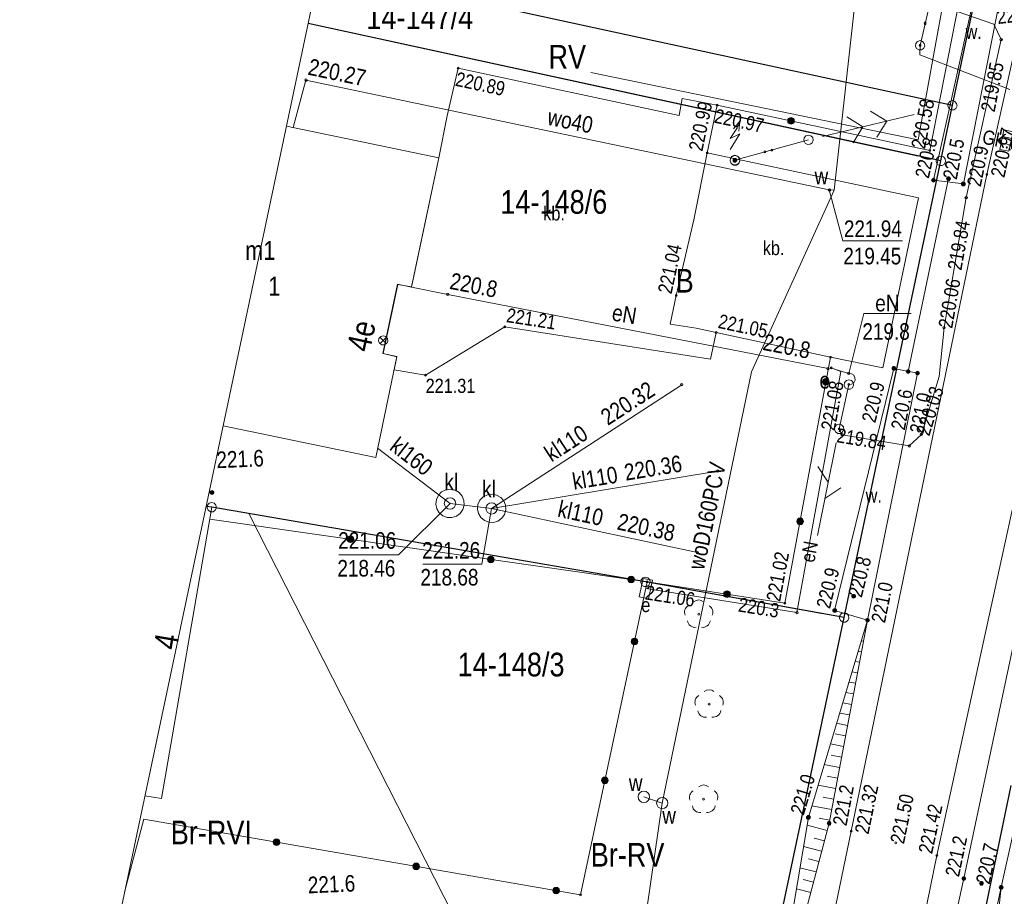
# Model space of a CAD drawing. Header units: metres. Extents: x 0 to 6601798, y -2700 to 5691112.
# Tile 27 of 60: x 6600076 to 6600128, y 5689599 to 5689646. Entities that reach past the tile are written whole.
import ezdxf
from ezdxf.enums import TextEntityAlignment as Align

# ---------------------------------------------------------------- set-up
doc = ezdxf.new("R2010")
doc.units = ezdxf.units.M
doc.header["$MEASUREMENT"] = 0
for name, color, linetype, lineweight in [('AS__Nowe_granice', 150, 'Continuous', 30), ('EAPADR_T_0', 7, 'Continuous', 5), ('EGBB_E_T_0', 7, 'Continuous', 5), ('EGBB_L_0', 7, 'Continuous', 5), ('EGBC_E_T_0', 7, 'Continuous', 5), ('EGBC_L_0', 7, 'Continuous', 5), ('Kontury', 7, 'Continuous', 5), ('Numery_dzialek', 150, 'Continuous', 5), ('OTK_E_T_3', 7, 'Continuous', 5), ('OTK_E_T_4', 7, 'Continuous', 5), ('OTK_L_0', 7, 'Continuous', 5), ('OTK_L_4', 7, 'Continuous', 5), ('OTK_L_5', 7, 'Continuous', 5), ('OTK_L_8', 7, 'Continuous', 5), ('OTO_L_0', 7, 'Continuous', 5), ('OTO_L_1', 7, 'Continuous', 5), ('OTO_L_2', 7, 'Continuous', 5), ('OTR_L_1', 7, 'Continuous', 5), ('OTR_T_0', 7, 'Continuous', 5), ('OTR_T_1', 7, 'Continuous', 5), ('OTZ_L_1', 7, 'Continuous', 5), ('P_SUK_T_1', 7, 'Continuous', 5), ('P_SUKP_E_T_0', 7, 'Continuous', 5), ('podzial_uzytki', 7, 'Continuous', 5), ('Punkty', 7, 'Continuous', 5), ('SUE_E_T_1', 7, 'Continuous', 5), ('SUE_T_4', 7, 'Continuous', 5), ('SUEP_E_T_0', 7, 'Continuous', 5), ('SUEP_L_0', 7, 'Continuous', 5), ('SUER_T_0', 7, 'Continuous', 5), ('SUL_L_1', 7, 'Continuous', 5), ('SUP_T_2', 7, 'Continuous', 5), ('SUTR_T_0', 7, 'Continuous', 5), ('SZOPO_L_1', 7, 'Continuous', 5), ('SZOPO_L_2', 7, 'Continuous', 5), ('SZZPZ_T_0', 7, 'Continuous', 5), ('UEEOA_T_10', 7, 'Continuous', 5), ('UEEOA_T_17', 7, 'Continuous', 5), ('UEEOA_T_18', 7, 'Continuous', 5), ('UEEOA_T_3', 7, 'Continuous', 5), ('UEEOA_T_9', 7, 'Continuous', 5), ('UEEOC_T_0', 7, 'Continuous', 5), ('UEEOO_T_0', 7, 'Continuous', 5), ('UEEPA_L_2', 7, 'Continuous', 5), ('UEEPON_L_0', 7, 'Continuous', 5), ('UEEPON_L_1', 7, 'Continuous', 5), ('UKKOA_T_22', 7, 'Continuous', 5), ('UKKOA_T_25', 7, 'Continuous', 5), ('UKKOC_T_7', 7, 'Continuous', 5), ('UKKOC_T_8', 7, 'Continuous', 5), ('UKKOO_T_7', 7, 'Continuous', 5), ('UKKPA_L_13', 7, 'Continuous', 5), ('UKKPOL_L_0', 7, 'Continuous', 5), ('UTTOA_T_14', 7, 'Continuous', 5), ('UWWOA_T_2', 7, 'Continuous', 5), ('UWWOA_T_7', 7, 'Continuous', 5), ('UWWOA_T_8', 7, 'Continuous', 5), ('UWWOC_T_0', 7, 'Continuous', 5), ('UWWOC_T_2', 7, 'Continuous', 5), ('UWWOO_T_0', 7, 'Continuous', 5), ('UWWPM_L_0', 7, 'Continuous', 5), ('UWWPM_L_1', 7, 'Continuous', 5), ('Uzytki', 7, 'Continuous', 5), ('WWRPP_T_0', 7, 'Continuous', 5)]:
    doc.layers.add(name, color=color, linetype=linetype, lineweight=lineweight)
doc.styles.add('STYL_ARIAL', font='ARIALN.TTF')

# ---------------------------------------------------------------- blocks, each defined once
blk = doc.blocks.new('GRT')
at = {"color": 7, "flags": 128}
blk.add_lwpolyline([(0, 2.5), (1.352, 2.103), (2.274, 1.039), (2.475, -0.356), (1.889, -1.637), (0.704, -2.399), (-0.704, -2.399), (-1.889, -1.637), (-2.475, -0.356), (-2.274, 1.039), (-1.352, 2.103), (0, 2.5)], dxfattribs=at)
blk = doc.blocks.new('1_PADR')
at = {"color": 7, "flags": 128}
for points in [[(0, 2.5), (1.352, 2.103), (2.274, 1.039), (2.475, -0.356), (1.889, -1.637), (0.704, -2.399), (-0.704, -2.399), (-1.889, -1.637), (-2.475, -0.356), (-2.274, 1.039), (-1.352, 2.103), (0, 2.5)], [(1.767, -1.767), (-1.767, 1.767)], [(-1.767, -1.767), (1.767, 1.767)]]:
    blk.add_lwpolyline(points, dxfattribs=at)
blk = doc.blocks.new('403')
at = {"color": 0}
blk.add_circle((0, 0), 0.5, dxfattribs=at)
blk = doc.blocks.new('801')
at = {"color": 0}
for radius in [1, 0.9, 0.8, 0.7, 0.6, 0.5, 0.4, 0.3, 0.2, 0.1]:
    blk.add_circle((0, 0), radius, dxfattribs=at)
blk = doc.blocks.new('509')
at = {"color": 0}
for p, q in [((-5, -2.5), (-5, 2.5)), ((-5, 2.5), (5.5, 2.5)), ((-1.5, 2.5), (-1.5, -2.5)), ((2, 2.5), (2, -2.5)), ((5.5, 2.5), (5.5, -2.5)), ((5.5, -2.5), (-5, -2.5))]:
    blk.add_line(p, q, dxfattribs=at)
blk = doc.blocks.new('4_SUES')
at = {"color": 7, "flags": 128}
for points in [[(-5, 2.5), (-5, -2.5)], [(5, 2.5), (-5, 2.5)], [(5, -2.5), (5, 2.5)], [(-5, -2.5), (5, -2.5)]]:
    blk.add_lwpolyline(points, dxfattribs=at)
blk = doc.blocks.new('4_SUPS')
at = {"color": 7, "flags": 128}
blk.add_lwpolyline([(0, 0.625), (0.442, 0.442), (0.625, 0), (0.442, -0.442), (0, -0.625), (-0.442, -0.442), (-0.625, 0), (-0.442, 0.442), (0, 0.625)], dxfattribs=at)
blk = doc.blocks.new('4_SUPP')
at = {"color": 7, "flags": 128}
blk.add_lwpolyline([(0, 2.5), (1.352, 2.103), (2.274, 1.039), (2.475, -0.356), (1.889, -1.637), (0.704, -2.399), (-0.704, -2.399), (-1.889, -1.637), (-2.475, -0.356), (-2.274, 1.039), (-1.352, 2.103), (0, 2.5)], dxfattribs=at)
blk = doc.blocks.new('SLS')
at = {"color": 7, "flags": 128}
blk.add_lwpolyline([(0, 2.5), (1.352, 2.103), (2.274, 1.039), (2.475, -0.356), (1.889, -1.637), (0.704, -2.399), (-0.704, -2.399), (-1.889, -1.637), (-2.475, -0.356), (-2.274, 1.039), (-1.352, 2.103), (0, 2.5)], dxfattribs=at)
blk = doc.blocks.new('625')
at = {"color": 0}
blk.add_circle((0, 0), 0.5, dxfattribs=at)
blk = doc.blocks.new('PWN')
at = {"color": 7, "flags": 128}
for points in [[(29.571, 0), (22.5, 7.071)], [(42.5, 0), (35.429, 7.071)], [(7.5, 0), (57.5, 0)], [(29.571, 0), (22.5, -7.071)], [(42.5, 0), (35.429, -7.071)]]:
    blk.add_lwpolyline(points, dxfattribs=at)
blk = doc.blocks.new('PTR')
at = {"color": 7, "flags": 128}
for points in [[(-2.625, 11.51), (1.293, 17.355)], [(2.625, 20.625), (-0.77, 16.667)], [(2.625, 20.625), (2.038, 15.406)], [(-2.625, 5.625), (2.625, 13.974)], [(2.625, 13.974), (-2.625, 11.51)], [(0, 2.625), (1.419, 2.208), (2.388, 1.09), (2.598, -0.374), (1.984, -1.719), (0.74, -2.519), (-0.74, -2.519), (-1.984, -1.719), (-2.598, -0.374), (-2.388, 1.09), (-1.419, 2.208), (0, 2.625)]]:
    blk.add_lwpolyline(points, dxfattribs=at)
blk = doc.blocks.new('UGE')
at = {"color": 7, "flags": 128}
blk.add_lwpolyline([(0, 0.625), (0.442, 0.442), (0.625, 0), (0.442, -0.442), (0, -0.625), (-0.442, -0.442), (-0.625, 0), (-0.442, 0.442), (0, 0.625)], dxfattribs=at)
blk = doc.blocks.new('506')
at = {"color": 0}
blk.add_circle((0, 0), 3, dxfattribs=at)
blk = doc.blocks.new('UGK')
at = {"color": 7, "flags": 128}
blk.add_lwpolyline([(0, 0.625), (0.442, 0.442), (0.625, 0), (0.442, -0.442), (0, -0.625), (-0.442, -0.442), (-0.625, 0), (-0.442, 0.442), (0, 0.625)], dxfattribs=at)
blk = doc.blocks.new('PLT')
at = {"color": 7, "flags": 128}
for points in [[(37.5, 0), (30.429, 7.071)], [(7.5, 0), (57.5, 0)], [(28.75, 0), (21.679, -7.071)]]:
    blk.add_lwpolyline(points, dxfattribs=at)
blk = doc.blocks.new('621')
at = {"color": 0}
blk.add_circle((0, 0), 0.5, dxfattribs=at)
blk = doc.blocks.new('UGW')
at = {"color": 7, "flags": 128}
blk.add_lwpolyline([(0, 0.625), (0.442, 0.442), (0.625, 0), (0.442, -0.442), (0, -0.625), (-0.442, -0.442), (-0.625, 0), (-0.442, 0.442), (0, 0.625)], dxfattribs=at)
blk = doc.blocks.new('922')
at = {"color": 0}
blk.add_circle((0, 0), 0.5, dxfattribs=at)
for centre, radius, start, end in [((0, 3.5), 4, 50.114, 129.886), ((-3.5, 1), 4, 119.8482, 203.5195), ((3.5, 1), 4, 336.8845, 60.1518), ((-2, -3), 4, 187.477, 278.4788), ((2, -2.75), 4.25, 262.6459, 349.6289)]:
    blk.add_arc(centre, radius, start, end, dxfattribs=at)

msp = doc.modelspace()

# ---------------------------------------------------------------- linework, layer by layer
at = {"color": 7, "linetype": 'Continuous', "lineweight": 0, "flags": 128}
msp.add_lwpolyline([(6600173.29, 5690035.7), (6600065.2, 5689524.43), (6600055.68, 5689477.92), (6599986.53, 5689096.03), (6599985.74, 5689089.37), (6599806.46, 5688549.67), (6599804.83, 5688541.58), (6599805.17, 5688533.33), (6599807.49, 5688525.41), (6599811.64, 5688518.27), (6599818.42, 5688511.51), (6599826.1, 5688505.76), (6599833.26, 5688501.65), (6599841.19, 5688499.37), (6599849.44, 5688499.06), (6599857.53, 5688500.73)], dxfattribs=at)
at = {"layer": 'AS__Nowe_granice', "linetype": 'Continuous', "flags": 128}
for points in [[(6600091.39, 5689648.311), (6600124.83, 5689641.05)], [(6600124.83, 5689641.05), (6600126.37, 5689648.3)], [(6600124.22, 5689638.11), (6600090.769, 5689645.373)], [(6600124.22, 5689638.11), (6600124.83, 5689641.05)], [(6600119.11, 5689613.98), (6600124.22, 5689638.11)], [(6600085.67, 5689619.81), (6600085.374, 5689619.854)], [(6600108.6, 5689615.86), (6600085.67, 5689619.81)], [(6600119.11, 5689613.98), (6600108.6, 5689615.86)], [(6600113.56, 5689587.76), (6600119.11, 5689613.98)], [(6600127.93, 5689605.1), (6600121.52, 5689574.25)]]:
    msp.add_lwpolyline(points, dxfattribs=at)
at = {"layer": 'EGBB_L_0', "color": 7, "linetype": 'Continuous', "flags": 128}
for points in [[(6600089.623, 5689639.951), (6600097.68, 5689638.28)], [(6600097.68, 5689638.28), (6600096.23, 5689631.44)], [(6600095.5, 5689631.59), (6600094.72, 5689627.94)], [(6600096.23, 5689631.44), (6600095.5, 5689631.59)], [(6600094.72, 5689627.94), (6600095.46, 5689627.78)], [(6600095.46, 5689627.78), (6600094.34, 5689622.44)], [(6600094.34, 5689622.44), (6600086.276, 5689624.119)], [(6600085.67, 5689619.81), (6600083.02, 5689604.42)], [(6600085.374, 5689619.854), (6600085.67, 5689619.81)], [(6600083.02, 5689604.42), (6600082.141, 5689604.56)]]:
    msp.add_lwpolyline(points, dxfattribs=at)
at = {"layer": 'EGBC_L_0', "color": 7, "linetype": 'Continuous', "flags": 128}
for points in [[(6600089.623, 5689639.951), (6600097.68, 5689638.28)], [(6600097.68, 5689638.28), (6600096.23, 5689631.44)], [(6600095.5, 5689631.59), (6600094.72, 5689627.94)], [(6600096.23, 5689631.44), (6600095.5, 5689631.59)], [(6600094.72, 5689627.94), (6600095.46, 5689627.78)], [(6600095.46, 5689627.78), (6600094.34, 5689622.44)], [(6600094.34, 5689622.44), (6600086.276, 5689624.119)]]:
    msp.add_lwpolyline(points, dxfattribs=at)
at = {"layer": 'Kontury', "color": 3, "linetype": 'Continuous', "flags": 128}
for points in [[(6600124.83, 5689641.05), (6600126.37, 5689648.3)], [(6600090.769, 5689645.373), (6600123.03, 5689638.37)], [(6600124.22, 5689638.11), (6600124.83, 5689641.05)], [(6600085.67, 5689619.81), (6600085.374, 5689619.854)], [(6600087.64, 5689619.47), (6600085.67, 5689619.81)], [(6600104.81, 5689585.75), (6600087.64, 5689619.47)], [(6600108.6, 5689615.86), (6600087.64, 5689619.47)], [(6600117.91, 5689614.2), (6600108.6, 5689615.86)], [(6600113.56, 5689587.76), (6600119.11, 5689613.98)], [(6600127.93, 5689605.1), (6600122.54, 5689579.13)]]:
    msp.add_lwpolyline(points, dxfattribs=at)
at = {"layer": 'OTK_L_0', "color": 7, "linetype": 'Continuous', "flags": 128}
for points in [[(6600126.661, 5689637.398), (6600129.903, 5689651.899)], [(6600119.475, 5689602.684), (6600126.661, 5689637.398)], [(6600131.578, 5689636.043), (6600124.01, 5689601.398)], [(6600117.028, 5689590.863), (6600119.475, 5689602.684)], [(6600124.01, 5689601.398), (6600118.069, 5689572.341)]]:
    msp.add_lwpolyline(points, dxfattribs=at)
at = {"layer": 'OTK_L_4', "color": 7, "linetype": 'Continuous', "flags": 128}
for points in [[(6600098.118, 5689640.486), (6600098.705, 5689643.008)], [(6600098.705, 5689643.008), (6600110.387, 5689640.51)], [(6600110.387, 5689640.51), (6600110.539, 5689641.403)], [(6600110.539, 5689641.403), (6600112.395, 5689641.06)], [(6600112.395, 5689641.06), (6600111.866, 5689638.532)], [(6600097.678, 5689638.268), (6600098.118, 5689640.486)], [(6600096.233, 5689631.455), (6600097.678, 5689638.268)], [(6600111.866, 5689638.532), (6600123.046, 5689636.157)], [(6600123.046, 5689636.157), (6600121.162, 5689627.181)], [(6600094.729, 5689627.938), (6600095.509, 5689631.588)], [(6600095.509, 5689631.588), (6600096.233, 5689631.455)], [(6600101.173, 5689629.342), (6600096.982, 5689626.787)], [(6600112.035, 5689627.642), (6600101.173, 5689629.342)], [(6600112.347, 5689629.039), (6600112.035, 5689627.642)], [(6600118.383, 5689627.744), (6600112.347, 5689629.039)], [(6600095.454, 5689627.75), (6600094.729, 5689627.938)], [(6600095.31, 5689627.064), (6600095.454, 5689627.75)], [(6600121.162, 5689627.181), (6600118.383, 5689627.744)], [(6600096.982, 5689626.787), (6600095.31, 5689627.064)]]:
    msp.add_lwpolyline(points, dxfattribs=at)
at = {"layer": 'OTK_L_5', "color": 7, "linetype": 'Continuous', "flags": 128}
for points in [[(6600123.835, 5689637.093), (6600126.989, 5689651.344)], [(6600128.199, 5689651.033), (6600125.411, 5689636.892)], [(6600125.411, 5689636.892), (6600123.835, 5689637.093)], [(6600125.432, 5689600.185), (6600131.713, 5689629.763)], [(6600134.036, 5689629.45), (6600127.408, 5689599.723)], [(6600118.607, 5689614.348), (6600121.74, 5689627.15)], [(6600122.99, 5689626.893), (6600120.348, 5689613.842)], [(6600121.74, 5689627.15), (6600122.99, 5689626.893)], [(6600120.348, 5689613.842), (6600118.607, 5689614.348)], [(6600119.044, 5689571.269), (6600125.432, 5689600.185)], [(6600127.408, 5689599.723), (6600121.177, 5689570.796)]]:
    msp.add_lwpolyline(points, dxfattribs=at)
at = {"layer": 'OTK_L_8', "color": 7, "linetype": 'Continuous', "flags": 128}
msp.add_lwpolyline([(6600124.627, 5689637.176), (6600122.494, 5689626.98)], dxfattribs=at)
at = {"layer": 'OTO_L_0', "color": 7, "linetype": 'Continuous', "flags": 128}
for points in [[(6600123.634, 5689638.659), (6600126.55, 5689653.473)], [(6600112.395, 5689641.06), (6600111.866, 5689638.532)], [(6600123.634, 5689638.659), (6600112.395, 5689641.06)], [(6600111.155, 5689634.992), (6600110.235, 5689630.993)], [(6600110.235, 5689630.993), (6600109.909, 5689629.488)], [(6600109.909, 5689629.488), (6600111.278, 5689629.277)], [(6600112.347, 5689629.039), (6600118.383, 5689627.744)], [(6600118.383, 5689627.744), (6600115.98, 5689614.739)], [(6600108.693, 5689615.869), (6600105.175, 5689599.329)], [(6600115.98, 5689614.739), (6600108.693, 5689615.869)], [(6600105.175, 5689599.329), (6600082.078, 5689603.316)]]:
    msp.add_lwpolyline(points, dxfattribs=at)
at = {"layer": 'OTO_L_0', "color": 7, "linetype": 'Continuous'}
for centre, radius in [((6600116.299, 5689640.226), 0.175), ((6600116.299, 5689640.226), 0.158), ((6600116.299, 5689640.226), 0.14), ((6600116.299, 5689640.226), 0.122), ((6600116.299, 5689640.226), 0.105), ((6600116.299, 5689640.226), 0.0875), ((6600116.299, 5689640.226), 0.07), ((6600116.299, 5689640.226), 0.0525), ((6600116.299, 5689640.226), 0.035), ((6600118.142, 5689626.439), 0.175), ((6600118.142, 5689626.439), 0.158), ((6600118.142, 5689626.439), 0.14), ((6600118.142, 5689626.439), 0.122), ((6600118.142, 5689626.439), 0.105), ((6600118.142, 5689626.439), 0.0875), ((6600118.142, 5689626.439), 0.07), ((6600118.142, 5689626.439), 0.0525), ((6600118.142, 5689626.439), 0.035), ((6600116.779, 5689619.064), 0.175), ((6600116.779, 5689619.064), 0.158), ((6600116.779, 5689619.064), 0.14), ((6600116.779, 5689619.064), 0.122), ((6600116.779, 5689619.064), 0.105), ((6600116.779, 5689619.064), 0.0875), ((6600116.779, 5689619.064), 0.07), ((6600116.779, 5689619.064), 0.0525), ((6600116.779, 5689619.064), 0.035), ((6600112.915, 5689615.214), 0.175), ((6600112.915, 5689615.214), 0.158), ((6600112.915, 5689615.214), 0.14), ((6600112.915, 5689615.214), 0.122), ((6600112.915, 5689615.214), 0.105), ((6600112.915, 5689615.214), 0.0875), ((6600112.915, 5689615.214), 0.07), ((6600112.915, 5689615.214), 0.0525), ((6600112.915, 5689615.214), 0.035), ((6600108.022, 5689612.712), 0.175), ((6600108.022, 5689612.712), 0.158), ((6600108.022, 5689612.712), 0.14), ((6600108.022, 5689612.712), 0.122), ((6600108.022, 5689612.712), 0.105), ((6600108.022, 5689612.712), 0.0875), ((6600108.022, 5689612.712), 0.07), ((6600108.022, 5689612.712), 0.0525), ((6600108.022, 5689612.712), 0.035), ((6600106.461, 5689605.376), 0.175), ((6600106.461, 5689605.376), 0.158), ((6600106.461, 5689605.376), 0.14), ((6600106.461, 5689605.376), 0.122), ((6600106.461, 5689605.376), 0.105), ((6600106.461, 5689605.376), 0.0875), ((6600106.461, 5689605.376), 0.07), ((6600106.461, 5689605.376), 0.0525), ((6600106.461, 5689605.376), 0.035), ((6600089.095, 5689602.105), 0.175), ((6600089.095, 5689602.105), 0.158), ((6600089.095, 5689602.105), 0.14), ((6600089.095, 5689602.105), 0.122), ((6600089.095, 5689602.105), 0.105), ((6600089.095, 5689602.105), 0.0875), ((6600089.095, 5689602.105), 0.07), ((6600089.095, 5689602.105), 0.0525), ((6600089.095, 5689602.105), 0.035), ((6600096.486, 5689600.829), 0.175), ((6600096.486, 5689600.829), 0.158), ((6600096.486, 5689600.829), 0.14), ((6600096.486, 5689600.829), 0.122), ((6600096.486, 5689600.829), 0.105), ((6600096.486, 5689600.829), 0.0875), ((6600096.486, 5689600.829), 0.07), ((6600096.486, 5689600.829), 0.0525), ((6600096.486, 5689600.829), 0.035), ((6600103.877, 5689599.553), 0.175), ((6600103.877, 5689599.553), 0.158), ((6600103.877, 5689599.553), 0.14), ((6600103.877, 5689599.553), 0.122), ((6600103.877, 5689599.553), 0.105), ((6600103.877, 5689599.553), 0.0875), ((6600103.877, 5689599.553), 0.07), ((6600103.877, 5689599.553), 0.0525), ((6600103.877, 5689599.553), 0.035)]:
    msp.add_circle(centre, radius, dxfattribs=at)
at = {"layer": 'OTO_L_1', "color": 7, "linetype": 'Continuous', "flags": 128}
msp.add_lwpolyline([(6600111.155, 5689634.992), (6600111.866, 5689638.532)], dxfattribs=at)
at = {"layer": 'OTO_L_2', "color": 7, "linetype": 'Continuous', "flags": 128}
msp.add_lwpolyline([(6600112.347, 5689629.039), (6600111.278, 5689629.277)], dxfattribs=at)
at = {"layer": 'OTR_L_1', "color": 7, "linetype": 'Continuous', "flags": 128}
for points in [[(6600120.348, 5689613.842), (6600117.218, 5689603.418)], [(6600118.312, 5689603.108), (6600120.348, 5689613.842)], [(6600120.242, 5689613.286), (6600120.184, 5689613.297)], [(6600120.137, 5689612.729), (6600120.021, 5689612.751)], [(6600120.031, 5689612.173), (6600119.857, 5689612.206)], [(6600119.926, 5689611.617), (6600119.693, 5689611.661)], [(6600119.82, 5689611.06), (6600119.529, 5689611.115)], [(6600119.715, 5689610.504), (6600119.366, 5689610.57)], [(6600119.609, 5689609.947), (6600119.202, 5689610.025)], [(6600119.504, 5689609.391), (6600119.038, 5689609.479)], [(6600119.398, 5689608.835), (6600118.874, 5689608.934)], [(6600119.293, 5689608.278), (6600118.711, 5689608.389)], [(6600119.187, 5689607.722), (6600118.631, 5689607.827)], [(6600119.082, 5689607.165), (6600118.383, 5689607.298)], [(6600118.976, 5689606.609), (6600118.42, 5689606.715)], [(6600118.871, 5689606.053), (6600118.056, 5689606.207)], [(6600118.765, 5689605.496), (6600118.209, 5689605.602)], [(6600118.66, 5689604.94), (6600117.728, 5689605.117)], [(6600118.554, 5689604.384), (6600117.998, 5689604.489)], [(6600118.448, 5689603.827), (6600117.401, 5689604.026)], [(6600117.218, 5689603.418), (6600115.18, 5689591.276)], [(6600115.18, 5689591.276), (6600118.312, 5689603.108)], [(6600118.209, 5689602.721), (6600117.148, 5689603.002)], [(6600118.343, 5689603.271), (6600117.787, 5689603.376)], [(6600117.92, 5689601.627), (6600116.96, 5689601.881)], [(6600118.065, 5689602.174), (6600117.518, 5689602.319)], [(6600117.775, 5689601.08), (6600117.228, 5689601.225)], [(6600117.63, 5689600.533), (6600116.772, 5689600.761)], [(6600117.486, 5689599.987), (6600116.939, 5689600.131)], [(6600117.341, 5689599.44), (6600116.584, 5689599.64)]]:
    msp.add_lwpolyline(points, dxfattribs=at)
at = {"layer": 'OTZ_L_1', "color": 7, "linetype": 'Continuous', "flags": 128}
for points in [[(6600134.036, 5689629.45), (6600127.408, 5689599.723)], [(6600127.408, 5689599.723), (6600125.729, 5689584.083)]]:
    msp.add_lwpolyline(points, dxfattribs=at)
at = {"layer": 'SUEP_L_0', "color": 1, "linetype": 'Continuous', "flags": 128}
for points in [[(6600116.61, 5689614.24), (6600118.93, 5689626.99)], [(6600118.93, 5689626.99), (6600118.43, 5689627.175)], [(6600108.62, 5689615.51), (6600112.1, 5689614.97)], [(6600112.1, 5689614.97), (6600116.61, 5689614.24)]]:
    msp.add_lwpolyline(points, dxfattribs=at)
at = {"layer": 'SUL_L_1', "color": 7, "linetype": 'Continuous', "flags": 128}
for points in [[(6600123.65, 5689646.5), (6600127.03, 5689645.33)], [(6600127.03, 5689645.33), (6600127.41, 5689644.52)], [(6600127.41, 5689644.52), (6600125.56, 5689636.17)], [(6600125.56, 5689636.17), (6600124.39, 5689629.3)], [(6600125.56, 5689636.17), (6600124.39, 5689629.3)], [(6600124.39, 5689629.3), (6600124.13, 5689626.71)], [(6600124.13, 5689626.71), (6600123.19, 5689623.66)], [(6600118.99, 5689623.64), (6600118.84, 5689623.95)], [(6600122.55, 5689623.05), (6600118.99, 5689623.64)], [(6600123.19, 5689623.66), (6600122.55, 5689623.05)], [(6600112.1, 5689614.97), (6600108.62, 5689615.51)]]:
    msp.add_lwpolyline(points, dxfattribs=at)
at = {"layer": 'SUP_T_2', "color": 7, "linetype": 'Continuous', "flags": 128}
for points in [[(6600123.12, 5689644.22), (6600123.65, 5689646.5)], [(6600119.36, 5689626.29), (6600118.84, 5689623.95)]]:
    msp.add_lwpolyline(points, dxfattribs=at)
at = {"layer": 'SZOPO_L_1', "color": 7, "linetype": 'Continuous', "flags": 128}
for points in [[(6600085.579, 5689619.179), (6600108.693, 5689615.869)], [(6600082.078, 5689603.327), (6600081.066, 5689599.475)]]:
    msp.add_lwpolyline(points, dxfattribs=at)
at = {"layer": 'SZOPO_L_1', "color": 7, "linetype": 'Continuous'}
for centre, radius in [((6600093.003, 5689618.116), 0.175), ((6600093.003, 5689618.116), 0.158), ((6600093.003, 5689618.116), 0.14), ((6600093.003, 5689618.116), 0.122), ((6600093.003, 5689618.116), 0.105), ((6600093.003, 5689618.116), 0.0875), ((6600093.003, 5689618.116), 0.07), ((6600093.003, 5689618.116), 0.0525), ((6600093.003, 5689618.116), 0.035), ((6600100.427, 5689617.053), 0.175), ((6600100.427, 5689617.053), 0.158), ((6600100.427, 5689617.053), 0.14), ((6600100.427, 5689617.053), 0.122), ((6600100.427, 5689617.053), 0.105), ((6600100.427, 5689617.053), 0.0875), ((6600100.427, 5689617.053), 0.07), ((6600100.427, 5689617.053), 0.0525), ((6600100.427, 5689617.053), 0.035), ((6600107.851, 5689615.99), 0.175), ((6600107.851, 5689615.99), 0.158), ((6600107.851, 5689615.99), 0.14), ((6600107.851, 5689615.99), 0.122), ((6600107.851, 5689615.99), 0.105), ((6600107.851, 5689615.99), 0.0875), ((6600107.851, 5689615.99), 0.07), ((6600107.851, 5689615.99), 0.0525), ((6600107.851, 5689615.99), 0.035)]:
    msp.add_circle(centre, radius, dxfattribs=at)
at = {"layer": 'SZOPO_L_2', "color": 7, "linetype": 'Continuous', "flags": 128}
for points in [[(6600123.03, 5689639.22), (6600125.22, 5689651.33)], [(6600105.72, 5689642.79), (6600123.03, 5689639.22)]]:
    msp.add_lwpolyline(points, dxfattribs=at)
at = {"layer": 'UEEOC_T_0', "color": 1, "linetype": 'Continuous', "flags": 128}
for points in [[(6600119.35, 5689626.88), (6600120.152, 5689630.054)], [(6600120.152, 5689630.054), (6600122.659, 5689630.054)]]:
    msp.add_lwpolyline(points, dxfattribs=at)
at = {"layer": 'UEEPA_L_2', "color": 1, "linetype": 'Continuous', "flags": 128}
msp.add_lwpolyline([(6600113.337, 5689638.146), (6600117.226, 5689639.23)], dxfattribs=at)
at = {"layer": 'UEEPON_L_0', "color": 1, "linetype": 'Continuous', "flags": 128}
for points in [[(6600096.234, 5689631.438), (6600098.15, 5689631.06)], [(6600098.15, 5689631.06), (6600118.26, 5689627.14)], [(6600118.43, 5689627.175), (6600118.65, 5689627.08)], [(6600119.35, 5689626.88), (6600118.65, 5689627.08)], [(6600119.35, 5689626.88), (6600119.493, 5689626.866), (6600119.612, 5689626.788), (6600119.681, 5689626.662), (6600119.684, 5689626.519), (6600119.619, 5689626.391), (6600119.502, 5689626.309), (6600119.36, 5689626.29)], [(6600119.35, 5689626.88), (6600119.493, 5689626.866), (6600119.612, 5689626.788), (6600119.681, 5689626.662), (6600119.684, 5689626.519), (6600119.619, 5689626.391), (6600119.502, 5689626.309), (6600119.36, 5689626.29)]]:
    msp.add_lwpolyline(points, dxfattribs=at)
at = {"layer": 'UEEPON_L_1', "color": 1, "linetype": 'Continuous', "flags": 128}
for points in [[(6600123.106, 5689643.72), (6600123.12, 5689644.22)], [(6600123.106, 5689643.72), (6600127.877, 5689641.888)]]:
    msp.add_lwpolyline(points, dxfattribs=at)
at = {"layer": 'UKKOC_T_8', "color": 30, "linetype": 'Continuous', "flags": 128}
for points in [[(6600098.27, 5689620.01), (6600095.555, 5689617.302)], [(6600100.47, 5689619.75), (6600099.955, 5689616.804)], [(6600092.395, 5689617.302), (6600095.555, 5689617.302)], [(6600096.828, 5689616.804), (6600099.955, 5689616.804)]]:
    msp.add_lwpolyline(points, dxfattribs=at)
at = {"layer": 'UKKPA_L_13', "color": 30, "linetype": 'Continuous', "flags": 128}
for points in [[(6600097.702, 5689619.52), (6600097.574, 5689619.731), (6600097.521, 5689619.973), (6600097.549, 5689620.218), (6600097.656, 5689620.44), (6600097.829, 5689620.616), (6600098.05, 5689620.727), (6600098.295, 5689620.76), (6600098.537, 5689620.711), (6600098.75, 5689620.587), (6600098.911, 5689620.4), (6600099.003, 5689620.17), (6600099.015, 5689619.924), (6600098.947, 5689619.686), (6600098.805, 5689619.484), (6600098.605, 5689619.339), (6600098.369, 5689619.267), (6600098.123, 5689619.275), (6600097.892, 5689619.362), (6600097.702, 5689619.52)], [(6600099.902, 5689619.26), (6600099.774, 5689619.471), (6600099.721, 5689619.713), (6600099.749, 5689619.958), (6600099.856, 5689620.181), (6600100.029, 5689620.357), (6600100.25, 5689620.467), (6600100.495, 5689620.5), (6600100.737, 5689620.451), (6600100.95, 5689620.327), (6600101.111, 5689620.14), (6600101.203, 5689619.91), (6600101.215, 5689619.664), (6600101.147, 5689619.427), (6600101.005, 5689619.224), (6600100.805, 5689619.079), (6600100.569, 5689619.007), (6600100.323, 5689619.015), (6600100.092, 5689619.102), (6600099.902, 5689619.26)]]:
    msp.add_lwpolyline(points, dxfattribs=at)
at = {"layer": 'UKKPOL_L_0', "color": 30, "linetype": 'Continuous', "flags": 128}
for points in [[(6600100.47, 5689619.75), (6600110.52, 5689626.28)], [(6600094.444, 5689622.937), (6600098.27, 5689620.01)], [(6600100.47, 5689619.75), (6600112.42, 5689621.72)], [(6600098.27, 5689620.01), (6600100.47, 5689619.75)], [(6600100.47, 5689619.75), (6600111.35, 5689617.41)]]:
    msp.add_lwpolyline(points, dxfattribs=at)
at = {"layer": 'UWWOC_T_2', "color": 161, "linetype": 'Continuous', "flags": 128}
for points in [[(6600118.32, 5689636.59), (6600119.037, 5689633.88)], [(6600119.037, 5689633.88), (6600122.196, 5689633.88)]]:
    msp.add_lwpolyline(points, dxfattribs=at)
at = {"layer": 'UWWPM_L_0', "color": 161, "linetype": 'Continuous', "flags": 128}
for points in [[(6600089.979, 5689639.877), (6600090.65, 5689642.38)], [(6600090.65, 5689642.38), (6600118.32, 5689636.59)], [(6600118.32, 5689636.59), (6600118.58, 5689636.57)]]:
    msp.add_lwpolyline(points, dxfattribs=at)
at = {"layer": 'UWWPM_L_1', "color": 161, "linetype": 'Continuous', "flags": 128}
for points in [[(6600121.019, 5689658.504), (6600118.58, 5689636.57)], [(6600118.58, 5689636.57), (6600114.204, 5689626.973)], [(6600114.204, 5689626.973), (6600109.491, 5689604.175)], [(6600108.516, 5689604.505), (6600109.491, 5689604.175)], [(6600109.491, 5689604.175), (6600107.664, 5689591.627)]]:
    msp.add_lwpolyline(points, dxfattribs=at)
at = {"layer": 'Uzytki', "color": 3, "linetype": 'Continuous', "flags": 128}
for points in [[(6600126.37, 5689648.3), (6600124.83, 5689641.05)], [(6600124.22, 5689638.11), (6600090.769, 5689645.373)], [(6600124.83, 5689641.05), (6600124.22, 5689638.11)], [(6600124.22, 5689638.11), (6600119.11, 5689613.98)], [(6600085.67, 5689619.81), (6600085.374, 5689619.854)], [(6600108.6, 5689615.86), (6600085.67, 5689619.81)], [(6600110.56, 5689615.51), (6600108.6, 5689615.86)], [(6600117.91, 5689614.2), (6600110.56, 5689615.51)], [(6600119.11, 5689613.98), (6600113.56, 5689587.76)], [(6600127.93, 5689605.1), (6600122.54, 5689579.13)]]:
    msp.add_lwpolyline(points, dxfattribs=at)

# ---------------------------------------------------------------- block references
at = {"layer": 'EAPADR_T_0', "color": 161, "linetype": 'Continuous', "xscale": 0.1, "yscale": 0.1, "zscale": 0.1}
msp.add_blockref('1_PADR', (6600094.742, 5689628.625), dxfattribs=at)
at = {"layer": 'OTR_T_0', "color": 7, "linetype": 'Continuous', "xscale": 0.1, "yscale": 0.1, "zscale": 0.1, "rotation": 0.0008399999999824}
for p in [(6600098.705, 5689643.008), (6600112.395, 5689641.06), (6600111.866, 5689638.532), (6600123.634, 5689638.659), (6600126.661, 5689637.398), (6600110.235, 5689630.993), (6600101.173, 5689629.342), (6600112.347, 5689629.039), (6600118.383, 5689627.744), (6600096.982, 5689626.787), (6600108.693, 5689615.869), (6600115.98, 5689614.739), (6600119.475, 5689602.684), (6600121.841, 5689602.072), (6600124.01, 5689601.398), (6600105.175, 5689599.329)]:
    msp.add_blockref('403', p, dxfattribs=at)
at = {"layer": 'OTR_T_1', "color": 7, "linetype": 'Continuous', "xscale": 0.1, "yscale": 0.1, "zscale": 0.1, "rotation": 0.0008399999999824}
for p in [(6600124.627, 5689637.176), (6600123.835, 5689637.093), (6600125.411, 5689636.892), (6600121.74, 5689627.15), (6600122.494, 5689626.98), (6600122.99, 5689626.893), (6600119.613, 5689615.106), (6600118.607, 5689614.348), (6600120.348, 5689613.842), (6600117.218, 5689603.418), (6600118.312, 5689603.108), (6600125.432, 5689600.185), (6600126.369, 5689599.937), (6600127.408, 5689599.723)]:
    msp.add_blockref('801', p, dxfattribs=at)
at = {"layer": 'P_SUK_T_1', "color": 7, "linetype": 'Continuous', "xscale": 0.1, "yscale": 0.1, "zscale": 0.1, "rotation": 258.03727}
msp.add_blockref('509', (6600127.69, 5689639.21), dxfattribs=at)
at = {"layer": 'Punkty', "color": 7, "linetype": 'Continuous', "xscale": 0.1, "yscale": 0.1, "zscale": 0.1}
for p in [(6600124.83, 5689641.05), (6600124.22, 5689638.11), (6600085.67, 5689619.81), (6600108.6, 5689615.86), (6600119.11, 5689613.98)]:
    msp.add_blockref('GRT', p, dxfattribs=at)
at = {"layer": 'SUE_T_4', "color": 1, "linetype": 'Continuous', "xscale": 0.1, "yscale": 0.1, "zscale": 0.1, "rotation": 257.99717}
msp.add_blockref('4_SUES', (6600108.62, 5689615.51), dxfattribs=at)
at = {"layer": 'SUER_T_0', "color": 1, "linetype": 'Continuous', "xscale": 0.1, "yscale": 0.1, "zscale": 0.1, "rotation": 0.0008399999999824}
msp.add_blockref('4_SUPS', (6600116.61, 5689614.24), dxfattribs=at)
at = {"layer": 'SUP_T_2', "color": 7, "linetype": 'Continuous', "xscale": 0.1, "yscale": 0.1, "zscale": 0.1}
for p in [(6600123.12, 5689644.22), (6600119.36, 5689626.29), (6600118.84, 5689623.95)]:
    msp.add_blockref('4_SUPP', p, dxfattribs=at)
at = {"layer": 'SUTR_T_0', "color": 30, "linetype": 'Continuous', "xscale": 0.1, "yscale": 0.1, "zscale": 0.1}
for p in [(6600127.41, 5689644.52), (6600125.56, 5689636.17), (6600124.39, 5689629.3), (6600118.99, 5689623.64), (6600123.19, 5689623.66), (6600122.55, 5689623.05)]:
    msp.add_blockref('4_SUPS', p, dxfattribs=at)
at = {"layer": 'SZZPZ_T_0', "color": 7, "linetype": 'Continuous', "xscale": 0.1, "yscale": 0.1, "zscale": 0.1}
for p in [(6600111.42, 5689614.16), (6600111.97, 5689609.41), (6600111.68, 5689604.38)]:
    msp.add_blockref('922', p, dxfattribs=at)
at = {"layer": 'UEEOA_T_10', "color": 1, "linetype": 'Continuous', "xscale": 0.1, "yscale": 0.1, "zscale": 0.1}
msp.add_blockref('PTR', (6600113.337, 5689638.146), dxfattribs=at)
at = {"layer": 'UEEOA_T_10', "color": 1, "linetype": 'Continuous', "xscale": 0.1, "yscale": 0.1, "zscale": 0.1, "rotation": 2.39496}
msp.add_blockref('SLS', (6600113.337, 5689638.146), dxfattribs=at)
at = {"layer": 'UEEOA_T_17', "color": 1, "linetype": 'Continuous', "xscale": 0.1, "yscale": 0.1, "zscale": 0.1, "rotation": 13.46535}
msp.add_blockref('PWN', (6600117.226, 5689639.23), dxfattribs=at)
at = {"layer": 'UEEOA_T_18', "color": 1, "linetype": 'Continuous', "xscale": 0.1, "yscale": 0.1, "zscale": 0.1, "rotation": 2.39496}
msp.add_blockref('SLS', (6600117.226, 5689639.23), dxfattribs=at)
at = {"layer": 'UEEOA_T_9', "color": 7, "linetype": 'Continuous', "xscale": 0.1, "yscale": 0.1, "zscale": 0.1}
for p, rotation in [((6600123.385, 5689645.36), 218.64154), ((6600123.396, 5689645.407), 33.77013), ((6600123.385, 5689645.36), 168.6567), ((6600114.92, 5689638.593), 37.18579999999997), ((6600115.282, 5689638.688), 288.21007), ((6600119.36, 5689626.29), 109.84258), ((6600118.84, 5689623.95), 258.50794)]:
    msp.add_blockref('625', p, dxfattribs=dict(at, rotation=rotation))
for p in [(6600123.12, 5689644.22), (6600118.43, 5689627.175), (6600119.36, 5689626.29), (6600118.84, 5689623.95)]:
    msp.add_blockref('625', p, dxfattribs=at)
at = {"layer": 'UEEOC_T_0', "color": 1, "linetype": 'Continuous', "xscale": 0.1, "yscale": 0.1, "zscale": 0.1}
for p in [(6600098.15, 5689631.06), (6600118.26, 5689627.14), (6600119.35, 5689626.88)]:
    msp.add_blockref('UGE', p, dxfattribs=at)
at = {"layer": 'UKKOA_T_22', "color": 14, "linetype": 'Continuous', "xscale": 0.1, "yscale": 0.1, "zscale": 0.1}
for p in [(6600098.27, 5689620.01), (6600100.47, 5689619.75)]:
    msp.add_blockref('506', p, dxfattribs=at)
at = {"layer": 'UKKOC_T_7', "color": 14, "linetype": 'Continuous', "xscale": 0.1, "yscale": 0.1, "zscale": 0.1}
for p in [(6600110.52, 5689626.28), (6600112.42, 5689621.72), (6600111.35, 5689617.41)]:
    msp.add_blockref('UGK', p, dxfattribs=at)
at = {"layer": 'UKKOC_T_8', "color": 7, "linetype": 'Continuous', "xscale": 0.1, "yscale": 0.1, "zscale": 0.1}
for p in [(6600098.27, 5689620.01), (6600100.47, 5689619.75)]:
    msp.add_blockref('506', p, dxfattribs=at)
at = {"layer": 'UTTOA_T_14', "color": 30, "linetype": 'Continuous', "xscale": 0.1, "yscale": 0.1, "zscale": 0.1, "rotation": 258.50794}
msp.add_blockref('PLT', (6600118.84, 5689623.95), dxfattribs=at)
at = {"layer": 'UWWOA_T_7', "color": 7, "linetype": 'Continuous', "xscale": 0.1, "yscale": 0.1, "zscale": 0.1, "rotation": 347.48744}
msp.add_blockref('621', (6600118.32, 5689636.59), dxfattribs=at)
at = {"layer": 'UWWOA_T_8', "color": 7, "linetype": 'Continuous', "xscale": 0.1, "yscale": 0.1, "zscale": 0.1}
for p, rotation in [((6600108.516, 5689604.505), 347.3613899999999), ((6600109.491, 5689604.175), 348.5073100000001)]:
    msp.add_blockref('506', p, dxfattribs=dict(at, rotation=rotation))
at = {"layer": 'UWWOC_T_0', "color": 161, "linetype": 'Continuous', "xscale": 0.1, "yscale": 0.1, "zscale": 0.1}
for p in [(6600090.65, 5689642.38), (6600118.335, 5689636.573)]:
    msp.add_blockref('UGW', p, dxfattribs=at)
at = {"layer": 'WWRPP_T_0', "color": 7, "linetype": 'Continuous', "xscale": 0.1, "yscale": 0.1, "zscale": 0.1, "rotation": 2.39496}
for p in [(6600113.337, 5689638.146), (6600085.69, 5689620.585)]:
    msp.add_blockref('801', p, dxfattribs=at)

# ---------------------------------------------------------------- texts
at = {"layer": 'EGBB_E_T_0', "color": 7, "linetype": 'Continuous', "style": 'STYL_ARIAL'}
msp.add_text('m1', height=1, dxfattribs=at).set_placement((6600088.238, 5689633.383), align=Align.MIDDLE_CENTER)
at = {"layer": 'EGBC_E_T_0', "color": 7, "linetype": 'Continuous', "style": 'STYL_ARIAL'}
msp.add_text('1', height=1, dxfattribs=at).set_placement((6600088.976, 5689631.492), align=Align.MIDDLE_CENTER)
at = {"layer": 'Numery_dzialek', "linetype": 'Continuous', "style": 'STYL_ARIAL'}
for s, p in [('14-147/4', (6600093.847, 5689644.7)), ('14-148/6', (6600100.932, 5689634.944)), ('14-148/3', (6600098.673, 5689610.495))]:
    msp.add_text(s, height=1.25, dxfattribs=at).set_placement(p, align=Align.BOTTOM_LEFT)
at = {"layer": 'OTK_E_T_3', "color": 7, "linetype": 'Continuous', "style": 'STYL_ARIAL'}
for p in [(6600103.772, 5689635.338), (6600115.382, 5689633.507)]:
    msp.add_text('kb.', height=0.75, dxfattribs=at).set_placement(p, align=Align.MIDDLE_CENTER)
at = {"layer": 'OTK_E_T_4', "color": 7, "linetype": 'Continuous', "style": 'STYL_ARIAL'}
for p in [(6600125.96, 5689644.938), (6600120.675, 5689620.434)]:
    msp.add_text('w.', height=0.75, dxfattribs=at).set_placement(p, align=Align.MIDDLE_CENTER)
at = {"layer": 'OTR_T_0', "color": 7, "linetype": 'Continuous', "style": 'STYL_ARIAL'}
for s, rotation, p in [('220.89', 347.9, (6600098.666, 5689642.825)), ('220.97', 347.9, (6600112.356, 5689640.877)), ('220.97', 77.4, (6600126.844, 5689637.357)), ('221.06', 351.2, (6600108.664, 5689615.684)), ('221.32', 78.3, (6600119.659, 5689602.646))]:
    msp.add_text(s, height=0.75, rotation=rotation, dxfattribs=at).set_placement(p, align=Align.TOP_LEFT)
for s, rotation, p in [('220.99', 78.2, (6600111.831, 5689638.539)), ('220.58', 78.9, (6600123.599, 5689638.666)), ('221.04', 77.8, (6600110.201, 5689631)), ('221.21', 351.1, (6600101.178, 5689629.377)), ('221.05', 347.9, (6600112.354, 5689629.073)), ('221.02', 79.5, (6600115.945, 5689614.745)), ('221.42', 77.7, (6600123.976, 5689601.406))]:
    msp.add_text(s, height=0.75, rotation=rotation, dxfattribs=at).set_placement(p, align=Align.BOTTOM_LEFT)
msp.add_text('221.31', height=0.75, dxfattribs=at).set_placement((6600096.982, 5689626.6), align=Align.TOP_LEFT)
msp.add_text('221.08', height=0.75, rotation=79.5, dxfattribs=at).set_placement((6600118.35, 5689626.537), align=Align.TOP_RIGHT)
msp.add_text('221.50', height=0.75, rotation=78.3, dxfattribs=at).set_placement((6600121.902, 5689602.059), align=Align.MIDDLE_LEFT)
at = {"layer": 'OTR_T_1', "color": 7, "linetype": 'Continuous', "style": 'STYL_ARIAL'}
for s, rotation, p in [('220.8', 77.5, (6600123.801, 5689637.101)), ('220.9', 76.2, (6600118.573, 5689614.356)), ('221.0', 73.3, (6600117.184, 5689603.428)), ('221.2', 78, (6600125.397, 5689600.192))]:
    msp.add_text(s, height=0.75, rotation=rotation, dxfattribs=at).set_placement(p, align=Align.BOTTOM_LEFT)
for s, rotation, p in [('220.5', 78.8, (6600124.688, 5689637.164)), ('220.8', 76.2, (6600119.674, 5689615.091)), ('220.7', 78, (6600126.43, 5689599.924))]:
    msp.add_text(s, height=0.75, rotation=rotation, dxfattribs=at).set_placement(p, align=Align.MIDDLE_LEFT)
for s, rotation, p in [('220.9', 78.8, (6600125.595, 5689636.856)), ('221.0', 78.6, (6600120.532, 5689613.805)), ('221.2', 79.3, (6600118.496, 5689603.073))]:
    msp.add_text(s, height=0.75, rotation=rotation, dxfattribs=at).set_placement(p, align=Align.TOP_LEFT)
msp.add_text('220.9', height=0.75, rotation=76.2, dxfattribs=at).set_placement((6600121.486, 5689626.264), align=Align.BOTTOM_RIGHT)
msp.add_text('220.6', height=0.75, rotation=78.6, dxfattribs=at).set_placement((6600122.366, 5689626.03), align=Align.MIDDLE_RIGHT)
msp.add_text('221.0', height=0.75, rotation=78.6, dxfattribs=at).set_placement((6600122.985, 5689625.918), align=Align.TOP_RIGHT)
at = {"layer": 'OTZ_L_1', "color": 7, "linetype": 'Continuous', "style": 'STYL_ARIAL'}
msp.add_text('4e', height=1.25, rotation=77.9374, dxfattribs=at).set_placement((6600094.556, 5689628.657), align=Align.BOTTOM_CENTER)
msp.add_text('4', height=1.25, rotation=80.2301, dxfattribs=at).set_placement((6600084.194, 5689612.156), align=Align.BOTTOM_LEFT)
at = {"layer": 'P_SUKP_E_T_0', "color": 30, "linetype": 'Continuous', "style": 'STYL_ARIAL'}
msp.add_text('GK.6630.53.2023 kd', height=0.75, rotation=348.225, dxfattribs=at).set_placement((6600130.297, 5689638.603), align=Align.MIDDLE_CENTER)
at = {"layer": 'podzial_uzytki', "color": 3, "linetype": 'Continuous', "style": 'STYL_ARIAL'}
for s, p in [('RV', (6600103.475, 5689642.617)), ('B', (6600110.201, 5689630.78)), ('Br-RVI', (6600083.506, 5689601.619)), ('Br-RV', (6600105.711, 5689600.441))]:
    msp.add_text(s, height=1.25, dxfattribs=at).set_placement(p, align=Align.BOTTOM_LEFT)
at = {"layer": 'SUE_E_T_1', "color": 7, "linetype": 'Continuous', "style": 'STYL_ARIAL'}
msp.add_text('e', height=0.75, dxfattribs=at).set_placement((6600108.383, 5689615.02), align=Align.TOP_LEFT)
at = {"layer": 'SUEP_E_T_0', "color": 1, "linetype": 'Continuous', "style": 'STYL_ARIAL'}
msp.add_text('eN', height=0.75, rotation=79.7, dxfattribs=at).set_placement((6600117.162, 5689616.919), align=Align.MIDDLE_LEFT)
at = {"layer": 'SUER_T_0', "color": 1, "linetype": 'Continuous', "style": 'STYL_ARIAL'}
msp.add_text('220.3', height=0.75, rotation=350.8, dxfattribs=at).set_placement((6600115.656, 5689614.331), align=Align.MIDDLE_RIGHT)
at = {"layer": 'SUTR_T_0', "color": 30, "linetype": 'Continuous', "style": 'STYL_ARIAL'}
for s, rotation, p in [('220.19', 6.081, (6600127.197, 5689645.718)), ('220.06', 80.335, (6600124.452, 5689629.29)), ('220.03', 72.871, (6600123.25, 5689623.642))]:
    msp.add_text(s, height=0.75, rotation=rotation, dxfattribs=at).set_placement(p, align=Align.MIDDLE_LEFT)
for s, rotation, p in [('219.85', 79.114, (6600127.19, 5689643.311)), ('219.84', 79.756, (6600125.403, 5689634.95)), ('219.84', 350.555, (6600121.327, 5689623.19))]:
    msp.add_text(s, height=0.75, rotation=rotation, dxfattribs=at).set_placement(p, align=Align.MIDDLE_RIGHT)
at = {"layer": 'UEEOA_T_3', "color": 7, "linetype": 'Continuous', "style": 'STYL_ARIAL'}
msp.add_text('e', height=0.875, dxfattribs=at).set_placement((6600118.362, 5689626.956), align=Align.TOP_RIGHT)
at = {"layer": 'UEEOC_T_0', "color": 1, "linetype": 'Continuous', "style": 'STYL_ARIAL'}
msp.add_text('220.8', height=0.875, rotation=348.9698, dxfattribs=at).set_placement((6600098.158, 5689631.1), align=Align.BOTTOM_LEFT)
for s, p in [(' eN', (6600120.473, 5689631.035)), ('219.8', (6600120.071, 5689629.535))]:
    msp.add_text(s, height=0.875, dxfattribs=at).set_placement(p, align=Align.TOP_LEFT)
msp.add_text('220.8', height=0.875, rotation=348.9698, dxfattribs=at).set_placement((6600117.172, 5689627.394), align=Align.BOTTOM_RIGHT)
at = {"layer": 'UEEOO_T_0', "color": 1, "linetype": 'Continuous', "style": 'STYL_ARIAL'}
msp.add_text('eN', height=0.875, rotation=350.4753, dxfattribs=at).set_placement((6600106.742, 5689629.427), align=Align.BOTTOM_LEFT)
at = {"layer": 'UKKOA_T_25', "color": 7, "linetype": 'Continuous', "style": 'STYL_ARIAL'}
for p in [(6600098.7, 5689620.446), (6600100.692, 5689620.076)]:
    msp.add_text('kl', height=0.875, dxfattribs=at).set_placement(p, align=Align.BOTTOM_RIGHT)
at = {"layer": 'UKKOC_T_7', "color": 30, "linetype": 'Continuous', "style": 'STYL_ARIAL'}
for s, rotation, p in [('220.32', 33.0138, (6600109.33, 5689625.556)), ('220.36', 9.3612, (6600110.632, 5689621.449)), ('220.38', 347.8621, (6600109.998, 5689617.743))]:
    msp.add_text(s, height=0.875, rotation=rotation, dxfattribs=at).set_placement(p, align=Align.BOTTOM_RIGHT)
at = {"layer": 'UKKOC_T_8', "color": 30, "linetype": 'Continuous', "style": 'STYL_ARIAL'}
for s, p in [('221.06', (6600092.359, 5689618.491)), ('221.26', (6600096.8, 5689617.969)), ('218.46', (6600092.315, 5689617.022)), ('218.68', (6600096.708, 5689616.548))]:
    msp.add_text(s, height=0.875, dxfattribs=at).set_placement(p, align=Align.TOP_LEFT)
at = {"layer": 'UKKOO_T_7', "color": 30, "linetype": 'Continuous', "style": 'STYL_ARIAL'}
for s, rotation, p in [('kl110', 33.0138, (6600103.78, 5689621.95)), ('kl160', 322.4874, (6600094.859, 5689622.671)), ('kl110', 9.3612, (6600104.865, 5689620.47)), ('kl110', 347.8621, (6600103.858, 5689619.063))]:
    msp.add_text(s, height=0.875, rotation=rotation, dxfattribs=at).set_placement(p, align=Align.BOTTOM_LEFT)
at = {"layer": 'UWWOA_T_2', "color": 7, "linetype": 'Continuous', "style": 'STYL_ARIAL'}
for p in [(6600118.267, 5689636.614), (6600108.448, 5689604.546)]:
    msp.add_text('w', height=0.875, dxfattribs=at).set_placement(p, align=Align.BOTTOM_RIGHT)
msp.add_text('w', height=0.875, dxfattribs=at).set_placement((6600109.491, 5689603.957), align=Align.TOP_LEFT)
at = {"layer": 'UWWOC_T_0', "color": 161, "linetype": 'Continuous', "style": 'STYL_ARIAL'}
msp.add_text('220.27', height=0.875, rotation=348.1813, dxfattribs=at).set_placement((6600090.658, 5689642.42), align=Align.BOTTOM_LEFT)
at = {"layer": 'UWWOC_T_2', "color": 161, "linetype": 'Continuous', "style": 'STYL_ARIAL'}
for s, p in [('221.94', (6600119.095, 5689634.966)), ('219.45', (6600119.062, 5689633.519))]:
    msp.add_text(s, height=0.875, dxfattribs=at).set_placement(p, align=Align.TOP_LEFT)
at = {"layer": 'UWWOO_T_0', "color": 161, "linetype": 'Continuous', "style": 'STYL_ARIAL'}
for s, rotation, p in [('wo40', 348.6901, (6600103.32, 5689639.771)), ('woD160PCV', 78.2212, (6600111.949, 5689616.406))]:
    msp.add_text(s, height=0.875, rotation=rotation, dxfattribs=at).set_placement(p, align=Align.BOTTOM_LEFT)
at = {"layer": 'WWRPP_T_0', "color": 7, "linetype": 'Continuous', "style": 'STYL_ARIAL'}
for rotation, p in [(2.3971, (6600085.948, 5689621.608)), (2.3986, (6600090.782, 5689599.139))]:
    msp.add_text('221.6', height=0.875, rotation=rotation, dxfattribs=at).set_placement(p, align=Align.BOTTOM_LEFT)

doc.saveas('drawing.dxf')
